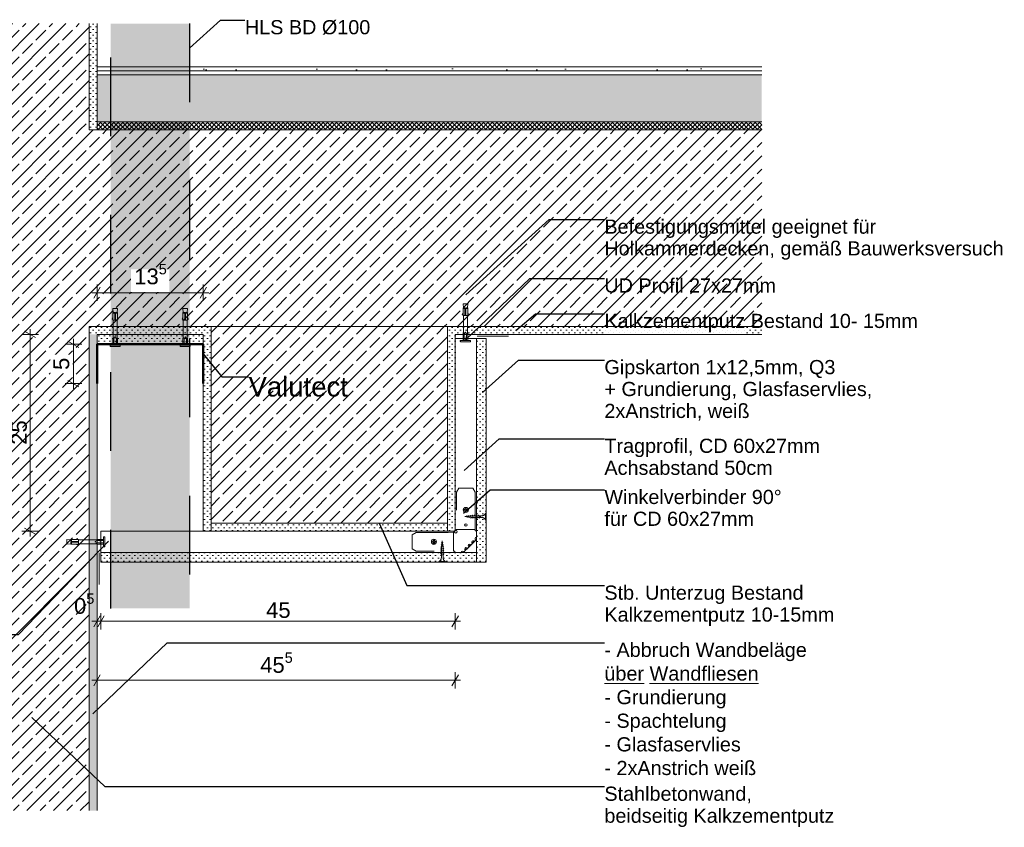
# Model space of a CAD drawing. Header units: metres. Extents: x 2.3 to 6.4, y 5.33 to 6.75.
# Tile 2 of 4: x 2.96 to 4.21, y 5.73 to 6.75. Entities that reach past the tile are written whole.
import ezdxf

# ---------------------------------------------------------------- set-up
doc = ezdxf.new("R2010")
doc.units = ezdxf.units.M
doc.header["$MEASUREMENT"] = 0
for name, pattern in [('Strichpunktlinie', [0.062, 0.04, -0.01, 0.002, -0.01]), ('VERDECKT', [0.005625, 0.00375, -0.001875]), ('Wipeout_Contour', [1, 0, -1])]:
    doc.linetypes.add(name, pattern=pattern)
for name, color, linetype in [('152 - Bemaßung_ Beschriftung.Ausbau', 7, 'Continuous'), ('301 - Elemente.Linie', 7, 'Continuous'), ('603 - Struktur.Bodenplatte_ Decke Roh', 7, 'Continuous'), ('604 - Struktur.Wand Aussen', 7, 'Continuous'), ('605 - Struktur.Wand Innen', 7, 'Continuous'), ('608 - Struktur.Träger', 7, 'Continuous'), ('653 - Abdeckung.TB Verkofferung', 7, 'Continuous'), ('Neubau_650 - Abdeckung.Fußboden Aufbau', 7, 'Continuous'), ('Neubau_653 - Abdeckung.TB Verkofferung', 7, 'Continuous')]:
    doc.layers.add(name, color=color, linetype=linetype)
doc.styles.add('ERSTELLTER_STIL_1', font='txt')
doc.dimstyles.new('ERSTELLTER_STIL__1', dxfattribs={"dimtxt": 0.02, "dimasz": 0.01064, "dimexe": 0.18, "dimexo": 0.0625, "dimgap": 0, "dimtad": 1, "dimtih": 1, "dimtoh": 1, "dimzin": 0, "dimdsep": 46, "dimtxsty": 'ERSTELLTER_STIL_1', "dimblk": 'ARROWHEAD_2', "dimblk1": 'ARROWHEAD_2', "dimblk2": 'ARROWHEAD_2', "dimcen": 0.09, "dimse1": 1, "dimse2": 1, "dimclrd": 7, "dimclre": 7, "dimclrt": 7, "dimazin": 0, "dimtfac": 1, "dimtdec": 4, "dimtmove": 0, "dimatfit": 3, "dimfxl": 1, "dimtolj": 1, "dimtzin": 0, "dimarcsym": 0})
doc.dimstyles.new('ERSTELLTER_STIL__2', dxfattribs={"dimtxt": 0.02, "dimasz": 0.01064, "dimexe": 0.18, "dimexo": 0.0625, "dimgap": 0, "dimtad": 1, "dimzin": 0, "dimdsep": 46, "dimtxsty": 'ERSTELLTER_STIL_1', "dimblk": 'ARROWHEAD_2', "dimblk1": 'ARROWHEAD_2', "dimblk2": 'ARROWHEAD_2', "dimcen": 0.09, "dimse1": 1, "dimse2": 1, "dimclrd": 7, "dimclre": 7, "dimclrt": 7, "dimazin": 0, "dimtfac": 1, "dimtdec": 4, "dimtmove": 0, "dimatfit": 3, "dimfxl": 1, "dimtolj": 1, "dimtzin": 0, "dimarcsym": 0})
doc.dimstyles.new('ERSTELLTER_STIL__4', dxfattribs={"dimtxt": 0.18, "dimasz": 0.001824, "dimexe": 0.18, "dimexo": 0.0625, "dimgap": 0, "dimtad": 0, "dimtih": 1, "dimtoh": 1, "dimdec": 4, "dimzin": 0, "dimdsep": 46, "dimcen": 0.09, "dimadec": 0, "dimazin": 0, "dimtfac": 1, "dimtdec": 4, "dimtmove": 0, "dimatfit": 3, "dimldrblk": 'ARROWHEAD_11', "dimfxl": 1, "dimtolj": 1, "dimtzin": 0, "dimarcsym": 0})
doc.dimstyles.new('ERSTELLTER_STIL__5', dxfattribs={"dimtxt": 0.02, "dimasz": 0.01064, "dimexe": 0.18, "dimexo": 0.0625, "dimgap": 0, "dimtad": 1, "dimzin": 0, "dimdsep": 46, "dimtxsty": 'ERSTELLTER_STIL_1', "dimblk": 'ARROWHEAD_2', "dimblk1": 'ARROWHEAD_2', "dimblk2": 'ARROWHEAD_2', "dimcen": 0.09, "dimse1": 1, "dimse2": 1, "dimclrd": 256, "dimclre": 256, "dimclrt": 256, "dimazin": 0, "dimtfac": 1, "dimtdec": 4, "dimtmove": 2, "dimatfit": 3, "dimfxl": 1, "dimtolj": 1, "dimtzin": 0, "dimarcsym": 0})
doc.dimstyles.new('ERSTELLTER_STIL__6', dxfattribs={"dimtxt": 0.02, "dimasz": 0.01064, "dimexe": 0.18, "dimexo": 0.0625, "dimgap": 0, "dimtad": 1, "dimtih": 1, "dimtoh": 1, "dimzin": 0, "dimdsep": 46, "dimtxsty": 'ERSTELLTER_STIL_1', "dimblk": 'ARROWHEAD_2', "dimblk1": 'ARROWHEAD_2', "dimblk2": 'ARROWHEAD_2', "dimcen": 0.09, "dimse1": 1, "dimse2": 1, "dimclrd": 256, "dimclre": 256, "dimclrt": 256, "dimazin": 0, "dimtfac": 1, "dimtdec": 4, "dimtmove": 2, "dimatfit": 3, "dimfxl": 1, "dimtolj": 1, "dimtzin": 0, "dimarcsym": 0})
pattern_1 = [(45, (0, 0), (-0.01697056, 0.01697056), []), (45, (-0.008485, 0.008485), (-0.01697056, 0.01697056), [0.018, -0.006])]
pattern_2 = [(45, (0, 0), (-0.003535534, 0.003535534), [0, -0.005])]

# ---------------------------------------------------------------- blocks, each defined once
blk = doc.blocks.new('*D24')
at = {"layer": '152 - Bemaßung_ Beschriftung.Ausbau', "color": 7, "linetype": 'Continuous', "lineweight": 5}
for p, q in [((3.06, 5.9975), (3.052, 5.9835)), ((3.056, 5.98), (3.056, 6.001)), ((3.065, 5.9975), (3.057, 5.9835)), ((3.061, 5.98), (3.061, 6.001)), ((3.0492, 5.9905), (3.056, 5.9905)), ((3.056, 5.9905), (3.061, 5.9905))]:
    blk.add_line(p, q, dxfattribs=at)
at = {"layer": '152 - Bemaßung_ Beschriftung.Ausbau', "color": 7, "lineweight": 5, "insert": (3.0268, 5.9942), "char_height": 0.02, "attachment_point": 7, "style": 'ERSTELLTER_STIL_1'}
blk.add_mtext('\\A1;{\\pql;\\fArial|b0|i0|c0|p38;0\\fArial|b0|i0|c0|p38;\\A1{\\H.66x;\\S5^  ;}}', dxfattribs=at)
blk = doc.blocks.new('ARROWHEAD_2')
at = {"color": 0, "linetype": 'Continuous', "lineweight": 0}
for p, q in [((0, 0), (-1, 0)), ((-0.38, -0.66), (0.38, 0.66))]:
    blk.add_line(p, q, dxfattribs=at)
blk = doc.blocks.new('*D25')
at = {"layer": '152 - Bemaßung_ Beschriftung.Ausbau', "color": 7, "linetype": 'Continuous', "lineweight": 5}
for p, q in [((3.065, 5.9975), (3.057, 5.9835)), ((3.061, 5.98), (3.061, 6.001)), ((3.5069, 5.9835), (3.515, 5.9975)), ((3.511, 5.98), (3.511, 6.001)), ((3.061, 5.9905), (3.511, 5.9905)), ((3.511, 5.9905), (3.5178, 5.9905))]:
    blk.add_line(p, q, dxfattribs=at)
at = {"layer": '152 - Bemaßung_ Beschriftung.Ausbau', "color": 7, "lineweight": 5, "insert": (3.2708, 5.9945), "char_height": 0.02, "attachment_point": 7, "style": 'ERSTELLTER_STIL_1'}
blk.add_mtext('\\A1;{\\pql;\\fArial|b0|i0|c0|p38;45}', dxfattribs=at)
blk = doc.blocks.new('*D26')
at = {"layer": '152 - Bemaßung_ Beschriftung.Ausbau', "color": 7, "linetype": 'Continuous', "lineweight": 5}
for p, q in [((3.06, 5.9225), (3.052, 5.9085)), ((3.056, 5.905), (3.056, 5.926)), ((3.5069, 5.9085), (3.515, 5.9225)), ((3.511, 5.905), (3.511, 5.926)), ((3.0492, 5.9155), (3.056, 5.9155)), ((3.056, 5.9155), (3.511, 5.9155)), ((3.511, 5.9155), (3.5178, 5.9155))]:
    blk.add_line(p, q, dxfattribs=at)
at = {"layer": '152 - Bemaßung_ Beschriftung.Ausbau', "color": 7, "lineweight": 5, "insert": (3.2633, 5.9192), "char_height": 0.02, "attachment_point": 7, "style": 'ERSTELLTER_STIL_1'}
blk.add_mtext('\\A1;{\\pql;\\fArial|b0|i0|c0|p38;45\\fArial|b0|i0|c0|p38;\\A1{\\H.66x;\\S5^  ;}}', dxfattribs=at)
blk = doc.blocks.new('*D27')
at = {"layer": '152 - Bemaßung_ Beschriftung.Ausbau', "color": 7, "linetype": 'Continuous', "lineweight": 5}
for p, q in [((2.9815, 6.355), (2.9605, 6.355)), ((2.978, 6.351), (2.964, 6.359)), ((2.971, 6.355), (2.971, 6.3618)), ((2.971, 6.105), (2.971, 6.355)), ((2.9815, 6.105), (2.9605, 6.105)), ((2.964, 6.109), (2.978, 6.101)), ((2.971, 6.0982), (2.971, 6.105))]:
    blk.add_line(p, q, dxfattribs=at)
at = {"layer": '152 - Bemaßung_ Beschriftung.Ausbau', "color": 7, "lineweight": 5, "insert": (2.967, 6.2148), "char_height": 0.02, "attachment_point": 7, "rotation": 90, "style": 'ERSTELLTER_STIL_1'}
blk.add_mtext('\\A1;{\\pql;\\fArial|b0|i0|c0|p38;25}', dxfattribs=at)
blk = doc.blocks.new('*D28')
at = {"layer": '152 - Bemaßung_ Beschriftung.Ausbau', "color": 92, "linetype": 'Continuous', "lineweight": 9, "true_color": 0x00be00}
for p, q in [((3.0365, 6.3425), (3.0155, 6.3425)), ((3.033, 6.3385), (3.019, 6.3465)), ((3.026, 6.3425), (3.026, 6.3493)), ((3.026, 6.2925), (3.026, 6.3425)), ((3.0365, 6.2925), (3.0155, 6.2925)), ((3.019, 6.2965), (3.033, 6.2885)), ((3.026, 6.2857), (3.026, 6.2925))]:
    blk.add_line(p, q, dxfattribs=at)
at = {"color": 254, "linetype": 'Wipeout_Contour', "lineweight": 0, "ltscale": 28.061872}
blk.add_wipeout([(3.0252, 6.3056), (3.0252, 6.3294), (2.9966, 6.3294), (2.9966, 6.3056)], dxfattribs=at).dxf.layer = '152 - Bemaßung_ Beschriftung.Ausbau'
at = {"layer": '152 - Bemaßung_ Beschriftung.Ausbau', "color": 92, "lineweight": 9, "true_color": 0x00be00, "insert": (3.0209, 6.3099), "char_height": 0.02, "attachment_point": 7, "rotation": 90, "style": 'ERSTELLTER_STIL_1'}
blk.add_mtext('\\A1;{\\pql;\\fArial|b0|i0|c0|p38;5}', dxfattribs=at)
blk = doc.blocks.new('*D29')
at = {"layer": '152 - Bemaßung_ Beschriftung.Ausbau', "color": 92, "linetype": 'Continuous', "lineweight": 9, "true_color": 0x00be00}
for p, q in [((3.056, 6.3975), (3.056, 6.4185)), ((3.191, 6.3975), (3.191, 6.4185)), ((3.0492, 6.408), (3.056, 6.408)), ((3.06, 6.415), (3.052, 6.401)), ((3.056, 6.408), (3.191, 6.408)), ((3.1869, 6.401), (3.195, 6.415)), ((3.191, 6.408), (3.1978, 6.408))]:
    blk.add_line(p, q, dxfattribs=at)
at = {"color": 254, "linetype": 'Wipeout_Contour', "lineweight": 0, "ltscale": 28.635699}
blk.add_wipeout([(3.099, 6.409), (3.148, 6.409), (3.148, 6.4376), (3.099, 6.4376)], dxfattribs=at).dxf.layer = '152 - Bemaßung_ Beschriftung.Ausbau'
at = {"layer": '152 - Bemaßung_ Beschriftung.Ausbau', "color": 92, "lineweight": 9, "true_color": 0x00be00, "insert": (3.1033, 6.4129), "char_height": 0.02, "attachment_point": 7, "style": 'ERSTELLTER_STIL_1'}
blk.add_mtext('\\A1;{\\pql;\\fArial|b0|i0|c0|p38;13\\fArial|b0|i0|c0|p38;\\A1{\\H.66x;\\S5^  ;}}', dxfattribs=at)
blk = doc.blocks.new('ARROWHEAD_11')
at = {"color": 0, "linetype": 'Continuous', "lineweight": 0}
blk.add_line((0, 0), (-1, 0), dxfattribs=at)
at = {"color": 0, "linetype": 'Continuous', "lineweight": 0, "const_width": 0.25, "flags": 128}
blk.add_lwpolyline([(-0.125, 0, 1), (0.125, 0, 1)], format="xyb", close=True, dxfattribs=at)

msp = doc.modelspace()

# ---------------------------------------------------------------- hatches: boundary and pattern name
at = {"layer": '603 - Struktur.Bodenplatte_ Decke Roh', "linetype": 'Continuous', "lineweight": 0, "true_color": 0x4f4f7f}
msp.add_hatch(color=167, dxfattribs=at).paths.add_polyline_path([(3.1735, 6.0069), (3.1735, 6.75), (3.0735, 6.75), (3.0735, 6.0069)])
at = {"layer": '603 - Struktur.Bodenplatte_ Decke Roh', "linetype": 'Continuous', "lineweight": 5}
h = msp.add_hatch(dxfattribs=at)
h.set_pattern_fill('Beton__Stahlbeton_0001', style=0, pattern_type=2)
h.set_pattern_definition(pattern_1)
h.paths.add_polyline_path([(2.806, 6.365), (3.046, 6.365), (3.191, 6.365), (3.511, 6.365), (3.9005, 6.365), (3.9005, 6.615), (2.806, 6.615)])
h = msp.add_hatch(dxfattribs=at)
h.set_pattern_fill('Gips_0001', style=0, pattern_type=2)
h.set_pattern_definition(pattern_2)
h.paths.add_polyline_path([(3.046, 6.355), (3.191, 6.355), (3.191, 6.365), (3.046, 6.365)])
h = msp.add_hatch(dxfattribs=at)
h.set_pattern_fill('Gips_0001', style=0, pattern_type=2)
h.set_pattern_definition(pattern_2)
h.paths.add_polyline_path([(3.511, 6.365), (3.511, 6.355), (3.9005, 6.355), (3.9005, 6.365)])
at = {"layer": '604 - Struktur.Wand Aussen', "linetype": 'Continuous', "lineweight": 5}
h = msp.add_hatch(dxfattribs=at)
h.set_pattern_fill('Beton__Stahlbeton_0001', style=0, pattern_type=2)
h.set_pattern_definition(pattern_1)
h.paths.add_polyline_path([(2.806, 6.615), (3.046, 6.615), (3.046, 6.75), (2.806, 6.75)])
h = msp.add_hatch(dxfattribs=at)
h.set_pattern_fill('Gips_0001', style=0, pattern_type=2)
h.set_pattern_definition(pattern_2)
h.paths.add_polyline_path([(3.046, 6.615), (3.056, 6.615), (3.056, 6.75), (3.046, 6.75)])
at = {"layer": '605 - Struktur.Wand Innen', "linetype": 'Continuous', "lineweight": 5}
h = msp.add_hatch(dxfattribs=at)
h.set_pattern_fill('Beton__Stahlbeton_0001', style=0, pattern_type=2)
h.set_pattern_definition(pattern_1)
h.paths.add_polyline_path([(3.046, 6.355), (3.046, 6.365), (2.806, 6.365), (2.806, 5.75), (3.046, 5.75)])
h = msp.add_hatch(dxfattribs=at)
h.set_pattern_fill('Gips_0001', style=0, pattern_type=2)
h.set_pattern_definition(pattern_2)
h.paths.add_polyline_path([(3.056, 6.355), (3.046, 6.355), (3.046, 5.75), (3.056, 5.75)])
at = {"layer": '608 - Struktur.Träger', "linetype": 'Continuous', "lineweight": 5}
h = msp.add_hatch(dxfattribs=at)
h.set_pattern_fill('Gips_0001', style=0, pattern_type=2)
h.set_pattern_definition(pattern_2)
h.paths.add_polyline_path([(3.191, 6.365), (3.191, 6.105), (3.201, 6.105), (3.201, 6.115), (3.201, 6.365)])
h = msp.add_hatch(dxfattribs=at)
h.set_pattern_fill('Beton__Stahlbeton_0001', style=0, pattern_type=2)
h.set_pattern_definition(pattern_1)
h.paths.add_polyline_path([(3.201, 6.115), (3.501, 6.115), (3.501, 6.365), (3.201, 6.365)])
h = msp.add_hatch(dxfattribs=at)
h.set_pattern_fill('Gips_0001', style=0, pattern_type=2)
h.set_pattern_definition(pattern_2)
h.paths.add_polyline_path([(3.501, 6.105), (3.511, 6.105), (3.511, 6.365), (3.501, 6.365), (3.501, 6.115)])
h = msp.add_hatch(dxfattribs=at)
h.set_pattern_fill('Gips_0001', style=0, pattern_type=2)
h.set_pattern_definition(pattern_2)
h.paths.add_polyline_path([(3.501, 6.115), (3.201, 6.115), (3.201, 6.105), (3.501, 6.105)])
at = {"layer": 'Neubau_650 - Abdeckung.Fußboden Aufbau', "linetype": 'Continuous', "lineweight": 5}
h = msp.add_hatch(dxfattribs=at)
h.set_pattern_fill('Teppich_0001', style=0, pattern_type=2)
h.set_pattern_definition([(45, (0, 0.06), (-0.01909188, 0.01909188), [0, -0.018, 0, -0.027]), (110, (0.06, 0.06), (0.0253717, 0.00923454), [0, -0.0132, 0, -0.0228])])
h.paths.add_polyline_path([(3.9005, 6.695), (3.056, 6.695), (3.056, 6.69), (3.9005, 6.69)])
h = msp.add_hatch(dxfattribs=at)
h.set_pattern_fill('Zementgebunden_0001', style=0, pattern_type=2)
h.set_pattern_definition([(45, (0, 0), (-0.010606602, 0.010606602), [0, -0.015])])
h.paths.add_polyline_path([(3.056, 6.69), (3.056, 6.685), (3.9005, 6.685), (3.9005, 6.69)])
h = msp.add_hatch(dxfattribs=at)
h.set_pattern_fill('Beton__unbewehrt_0001', style=0, pattern_type=2)
h.set_pattern_definition([(45, (0, 0), (-0.007071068, 0.007071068), [0.0075, -0.0025]), (45, (3e-18, 0.007071), (-0.007071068, 0.007071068), [0.0075, -0.0025])])
h.paths.add_polyline_path([(3.056, 6.685), (3.056, 6.625), (3.9005, 6.625), (3.9005, 6.685)])
h = msp.add_hatch(dxfattribs=at)
h.set_pattern_fill('Dämmung__hart_2_0001', style=0, pattern_type=2)
h.set_pattern_definition([(45, (0, 0), (-0.0028284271, 0.0028284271), []), (135, (0, 0), (0.0028284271, 0.0028284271), [])])
h.paths.add_polyline_path([(3.056, 6.625), (3.056, 6.615), (3.9005, 6.615), (3.9005, 6.625)])
at = {"layer": 'Neubau_653 - Abdeckung.TB Verkofferung', "linetype": 'Continuous', "lineweight": 5}
h = msp.add_hatch(dxfattribs=at)
h.set_pattern_fill('Gips_0001', style=0, pattern_type=2)
h.set_pattern_definition(pattern_2)
h.paths.add_polyline_path([(3.056, 6.3425), (3.191, 6.3425), (3.191, 6.355), (3.056, 6.355)])
h = msp.add_hatch(dxfattribs=at)
h.set_pattern_fill('Gips_0001', style=0, pattern_type=2)
h.set_pattern_definition(pattern_2)
h.paths.add_polyline_path([(3.5505, 6.35), (3.538, 6.35), (3.538, 6.078), (3.538, 6.0655), (3.5505, 6.0655)])
h = msp.add_hatch(dxfattribs=at)
h.set_pattern_fill('Gips_0001', style=0, pattern_type=2)
h.set_pattern_definition(pattern_2)
h.paths.add_polyline_path([(3.061, 6.078), (3.061, 6.0655), (3.538, 6.0655), (3.538, 6.078), (3.511, 6.078)])

# ---------------------------------------------------------------- linework, layer by layer
at = {"layer": '301 - Elemente.Linie', "color": 1, "linetype": 'Continuous', "lineweight": 5}
for p, q in [((3.5209, 6.3879), (3.5234, 6.3879)), ((3.5244, 6.3879), (3.5269, 6.3879)), ((3.5234, 6.3789), (3.5244, 6.3789)), ((3.5224, 6.3474), (3.5224, 6.3549)), ((3.5254, 6.3549), (3.5254, 6.3474)), ((3.0767, 6.3461), (3.0767, 6.3451)), ((3.0797, 6.3461), (3.0797, 6.3451)), ((3.1657, 6.3461), (3.1657, 6.3451)), ((3.1687, 6.3461), (3.1687, 6.3451)), ((3.5216, 6.3521), (3.5216, 6.3511)), ((3.5246, 6.3521), (3.5246, 6.3511)), ((3.5365, 6.107), (3.5123, 6.107)), ((3.0235, 6.092), (3.0235, 6.0945)), ((3.0325, 6.091), (3.0325, 6.092)), ((3.0565, 6.093), (3.064, 6.093)), ((3.0594, 6.0922), (3.0604, 6.0922)), ((3.509, 6.1037), (3.509, 6.0795)), ((3.5324, 6.09), (3.5349, 6.0924)), ((3.5353, 6.0918), (3.533, 6.0895)), ((3.0235, 6.0885), (3.0235, 6.091)), ((3.064, 6.09), (3.0565, 6.09)), ((3.0594, 6.0892), (3.0604, 6.0892)), ((3.5236, 6.0811), (3.526, 6.0836)), ((3.5265, 6.083), (3.5242, 6.0807)), ((3.528, 6.0855), (3.5304, 6.088)), ((3.5309, 6.0874), (3.5286, 6.0851))]:
    msp.add_line(p, q, dxfattribs=at)
at = {"layer": '301 - Elemente.Linie', "color": 1, "linetype": 'VERDECKT', "lineweight": 5}
for p, q in [((3.5256, 6.1238), (3.5233, 6.1235)), ((3.5258, 6.1232), (3.5233, 6.1235)), ((3.5258, 6.1244), (3.5255, 6.1241)), ((3.5258, 6.1244), (3.526, 6.1241)), ((3.5261, 6.1226), (3.5259, 6.123)), ((3.5264, 6.123), (3.526, 6.1241)), ((3.5279, 6.1241), (3.5261, 6.1238)), ((3.5261, 6.1226), (3.5264, 6.123)), ((3.5283, 6.1229), (3.5264, 6.1231)), ((3.5281, 6.1248), (3.5278, 6.1245)), ((3.5281, 6.1248), (3.5283, 6.1245)), ((3.5289, 6.1225), (3.5283, 6.1245)), ((3.5302, 6.1243), (3.5284, 6.1241)), ((3.5286, 6.1222), (3.5284, 6.1225)), ((3.5286, 6.1222), (3.5289, 6.1225)), ((3.5308, 6.1226), (3.5288, 6.1228)), ((3.5303, 6.1251), (3.53, 6.1248)), ((3.5303, 6.1251), (3.5305, 6.1248)), ((3.5314, 6.122), (3.5305, 6.1248)), ((3.5323, 6.1246), (3.5306, 6.1244)), ((3.5311, 6.1217), (3.5309, 6.122)), ((3.5311, 6.1217), (3.5314, 6.122)), ((3.5323, 6.1224), (3.5313, 6.1225)), ((3.5323, 6.1246), (3.5326, 6.1246)), ((3.5333, 6.1224), (3.5323, 6.1224)), ((3.5327, 6.1255), (3.5324, 6.1252)), ((3.5327, 6.1255), (3.5329, 6.1252)), ((3.534, 6.1218), (3.5329, 6.1252)), ((3.5331, 6.1246), (3.5352, 6.1246)), ((3.5337, 6.1215), (3.5335, 6.1218)), ((3.5337, 6.1215), (3.534, 6.1218)), ((3.5359, 6.1224), (3.5338, 6.1224)), ((3.5353, 6.1255), (3.535, 6.1252)), ((3.5353, 6.1255), (3.5355, 6.1252)), ((3.5366, 6.1218), (3.5355, 6.1252)), ((3.5357, 6.1246), (3.5378, 6.1246)), ((3.5363, 6.1215), (3.5361, 6.1218)), ((3.5363, 6.1215), (3.5366, 6.1218)), ((3.5385, 6.1224), (3.5364, 6.1224)), ((3.5379, 6.1255), (3.5376, 6.1252)), ((3.5379, 6.1255), (3.5381, 6.1252)), ((3.5392, 6.1218), (3.5381, 6.1252)), ((3.5383, 6.1246), (3.5404, 6.1246)), ((3.5389, 6.1215), (3.5387, 6.1218)), ((3.5389, 6.1215), (3.5392, 6.1218)), ((3.5411, 6.1224), (3.539, 6.1224)), ((3.5405, 6.1255), (3.5402, 6.1252)), ((3.5405, 6.1255), (3.5407, 6.1252)), ((3.5418, 6.1218), (3.5407, 6.1252)), ((3.5409, 6.1246), (3.545, 6.1246)), ((3.5415, 6.1215), (3.5413, 6.1218)), ((3.5415, 6.1215), (3.5418, 6.1218)), ((3.545, 6.1224), (3.5416, 6.1224)), ((3.5505, 6.1277), (3.5495, 6.1277)), ((3.5495, 6.1277), (3.5495, 6.1192)), ((3.5505, 6.1192), (3.5495, 6.1192)), ((3.5505, 6.1277), (3.5505, 6.1192)), ((3.4942, 6.0901), (3.4945, 6.0927)), ((3.4948, 6.0903), (3.4945, 6.0927)), ((3.4925, 6.0823), (3.4928, 6.0825)), ((3.4925, 6.0823), (3.4928, 6.082)), ((3.4925, 6.0797), (3.4928, 6.0799)), ((3.4925, 6.0797), (3.4928, 6.0794)), ((3.4927, 6.0849), (3.493, 6.085)), ((3.4927, 6.0849), (3.493, 6.0845)), ((3.4928, 6.082), (3.4962, 6.0831)), ((3.4928, 6.0794), (3.4962, 6.0805)), ((3.493, 6.0845), (3.4958, 6.0855)), ((3.4932, 6.0874), (3.4935, 6.0876)), ((3.4932, 6.0874), (3.4935, 6.0871)), ((3.4934, 6.0837), (3.4935, 6.0847)), ((3.4934, 6.0827), (3.4934, 6.0837)), ((3.4934, 6.0801), (3.4934, 6.0822)), ((3.4934, 6.0775), (3.4934, 6.0796)), ((3.4935, 6.0871), (3.4954, 6.0877)), ((3.4935, 6.0852), (3.4938, 6.0872)), ((3.4936, 6.0899), (3.4939, 6.0901)), ((3.4936, 6.0899), (3.4939, 6.0896)), ((3.4939, 6.0896), (3.4951, 6.09)), ((3.4939, 6.0877), (3.4941, 6.0896)), ((3.4951, 6.0881), (3.4948, 6.0899)), ((3.4954, 6.0901), (3.4951, 6.0905)), ((3.4954, 6.0901), (3.4951, 6.09)), ((3.4953, 6.0858), (3.4951, 6.0876)), ((3.4958, 6.0879), (3.4954, 6.0882)), ((3.4958, 6.0879), (3.4954, 6.0877)), ((3.4956, 6.0837), (3.4954, 6.0854)), ((3.4956, 6.0837), (3.4956, 6.0834)), ((3.4956, 6.0829), (3.4956, 6.0808)), ((3.4956, 6.0803), (3.4956, 6.0782)), ((3.4961, 6.0857), (3.4958, 6.086)), ((3.4961, 6.0857), (3.4958, 6.0855)), ((3.4965, 6.0833), (3.4962, 6.0836)), ((3.4965, 6.0833), (3.4962, 6.0831)), ((3.4965, 6.0807), (3.4962, 6.081)), ((3.4965, 6.0807), (3.4962, 6.0805)), ((3.4902, 6.0655), (3.4902, 6.0665)), ((3.4987, 6.0665), (3.4902, 6.0665)), ((3.4925, 6.0771), (3.4928, 6.0773)), ((3.4925, 6.0771), (3.4928, 6.0768)), ((3.4925, 6.0745), (3.4928, 6.0747)), ((3.4925, 6.0745), (3.4928, 6.0742)), ((3.4928, 6.0768), (3.4962, 6.0779)), ((3.4928, 6.0742), (3.4962, 6.0753)), ((3.4934, 6.0749), (3.4934, 6.077)), ((3.4934, 6.071), (3.4934, 6.0744)), ((3.4956, 6.0777), (3.4956, 6.0756)), ((3.4956, 6.0751), (3.4956, 6.071)), ((3.4965, 6.0781), (3.4962, 6.0784)), ((3.4965, 6.0781), (3.4962, 6.0779)), ((3.4965, 6.0755), (3.4962, 6.0758)), ((3.4965, 6.0755), (3.4962, 6.0753)), ((3.4987, 6.0655), (3.4987, 6.0665)), ((3.4987, 6.0655), (3.4902, 6.0655))]:
    msp.add_line(p, q, dxfattribs=at)
at = {"layer": '301 - Elemente.Linie', "color": 160, "linetype": 'Strichpunktlinie', "lineweight": 25, "true_color": 0x3232ff, "flags": 128}
for points in [[(3.0735, 6.0069), (3.0735, 6.75)], [(3.1735, 6.75), (3.1735, 6.0069)]]:
    msp.add_lwpolyline(points, dxfattribs=at)
at = {"layer": '301 - Elemente.Linie', "color": 1, "linetype": 'Continuous', "lineweight": 5}
for points in [[(3.5214, 6.3889), (3.5209, 6.3939), (3.5269, 6.3939), (3.5264, 6.3889)], [(3.5209, 6.3799), (3.5199, 6.3801), (3.5209, 6.3829)], [(3.5269, 6.3799), (3.5279, 6.3801), (3.5269, 6.3829)], [(3.0225, 6.089), (3.0175, 6.0885), (3.0175, 6.0945), (3.0225, 6.094)], [(3.0315, 6.0945), (3.0313, 6.0955), (3.0285, 6.0945)], [(3.0315, 6.0885), (3.0313, 6.0875), (3.0285, 6.0885)]]:
    msp.add_lwpolyline(points, dxfattribs=at)
for points in [[(3.5209, 6.3889), (3.5234, 6.3889), (3.5234, 6.3789), (3.5209, 6.3789)], [(3.5244, 6.3789), (3.5269, 6.3789), (3.5269, 6.3889), (3.5244, 6.3889)], [(3.0325, 6.092), (3.0325, 6.0945), (3.0225, 6.0945), (3.0225, 6.092)], [(3.0225, 6.0885), (3.0225, 6.091), (3.0325, 6.091), (3.0325, 6.0885)]]:
    msp.add_lwpolyline(points, close=True, dxfattribs=at)
at = {"layer": '301 - Elemente.Linie', "color": 1, "linetype": 'Continuous', "lineweight": 5, "flags": 128}
for points in [[(3.5209, 6.3474), (3.5209, 6.3549), (3.5214, 6.3581), (3.5214, 6.3789)], [(3.5269, 6.3474), (3.5269, 6.3549), (3.5264, 6.3581), (3.5264, 6.3789)], [(3.064, 6.0945), (3.0565, 6.0945), (3.0534, 6.094), (3.0325, 6.094)], [(3.064, 6.0885), (3.0565, 6.0885), (3.0534, 6.089), (3.0325, 6.089)]]:
    msp.add_lwpolyline(points, dxfattribs=at)
for points in [[(3.5214, 6.3581), (3.5224, 6.3549), (3.5237, 6.3579, -0.659396), (3.5241, 6.3579), (3.5254, 6.3549), (3.5264, 6.3581)], [(3.5123, 6.107), (3.5122, 6.106, -1.567267), (3.51, 6.1037), (3.509, 6.1037)], [(3.509, 6.0795), (3.5105, 6.0795), (3.5105, 6.078), (3.5187, 6.078, -0.789211), (3.522, 6.0785), (3.5242, 6.0807, -1.490116), (3.5265, 6.083), (3.5286, 6.0851, -1.490116), (3.5309, 6.0874), (3.533, 6.0895, -1.490116), (3.5353, 6.0918), (3.5374, 6.0939, -0.789144), (3.538, 6.0973), (3.538, 6.1055), (3.5365, 6.1055), (3.5365, 6.107)], [(3.0534, 6.089), (3.0565, 6.09), (3.0535, 6.0913, -0.659396), (3.0535, 6.0917), (3.0565, 6.093), (3.0534, 6.094)]]:
    msp.add_lwpolyline(points, format="xyb", dxfattribs=at)
at = {"layer": '301 - Elemente.Linie', "color": 92, "linetype": 'Continuous', "lineweight": 50, "true_color": 0x00be00, "flags": 128}
msp.add_lwpolyline([(3.056, 6.2925), (3.056, 6.3425), (3.191, 6.3425), (3.191, 6.2925)], dxfattribs=at)
at = {"layer": '301 - Elemente.Linie', "color": 1, "linetype": 'Continuous', "lineweight": 5}
for points in [[(3.5179, 6.3458), (3.5209, 6.3456, 0.038322), (3.527, 6.3456), (3.53, 6.3458, 0.39195), (3.5304, 6.3463), (3.5304, 6.3469, 0.414214), (3.5299, 6.3474), (3.5179, 6.3474, 0.414214), (3.5174, 6.3469), (3.5174, 6.3463, 0.39195)], [(3.073, 6.3398), (3.0759, 6.3396, 0.038322), (3.0821, 6.3396), (3.085, 6.3398, 0.39195), (3.0855, 6.3403), (3.0855, 6.341, 0.414214), (3.085, 6.3415), (3.073, 6.3415, 0.414214), (3.0725, 6.341), (3.0725, 6.3403, 0.39195)], [(3.162, 6.3398), (3.1649, 6.3396, 0.038322), (3.1711, 6.3396), (3.174, 6.3398, 0.39195), (3.1745, 6.3403), (3.1745, 6.341, 0.414214), (3.174, 6.3415), (3.162, 6.3415, 0.414214), (3.1615, 6.341), (3.1615, 6.3403, 0.39195)], [(3.0657, 6.0855), (3.0659, 6.0884, 0.038322), (3.0659, 6.0946), (3.0657, 6.0975, 0.39195), (3.0652, 6.098), (3.0645, 6.098, 0.414214), (3.064, 6.0975), (3.064, 6.0855, 0.414214), (3.0645, 6.085), (3.0652, 6.085, 0.39195)]]:
    msp.add_lwpolyline(points, format="xyb", close=True, dxfattribs=at)
at = {"layer": '301 - Elemente.Linie', "color": 1, "linetype": 'VERDECKT', "lineweight": 5, "flags": 128}
for points in [[(3.5365, 6.107), (3.5365, 6.1545), (3.5335, 6.1595), (3.5155, 6.1595), (3.5125, 6.1545), (3.5125, 6.114), (3.5123, 6.107)], [(3.509, 6.1037), (3.5019, 6.1035), (3.4614, 6.1035), (3.4564, 6.1005), (3.4564, 6.0825), (3.4614, 6.0795), (3.509, 6.0795)]]:
    msp.add_lwpolyline(points, dxfattribs=at)
at = {"layer": '301 - Elemente.Linie', "color": 1, "linetype": 'Continuous', "lineweight": 5, "flags": 128}
for points in [[(3.525, 6.134), (3.525, 6.133, 0.414214), (3.5255, 6.1325), (3.5265, 6.1325), (3.5265, 6.1315), (3.5255, 6.1315, 0.414214), (3.525, 6.131), (3.525, 6.13), (3.524, 6.13), (3.524, 6.131, 0.414214), (3.5235, 6.1315), (3.5225, 6.1315), (3.5225, 6.1325), (3.5235, 6.1325, 0.414214), (3.524, 6.133), (3.524, 6.134)], [(3.526, 6.113, -1), (3.523, 6.113, -1)], [(3.4845, 6.0935), (3.4845, 6.0925, 0.414214), (3.485, 6.092), (3.486, 6.092), (3.486, 6.091), (3.485, 6.091, 0.414214), (3.4845, 6.0905), (3.4845, 6.0895), (3.4835, 6.0895), (3.4835, 6.0905, 0.414214), (3.483, 6.091), (3.482, 6.091), (3.482, 6.092), (3.483, 6.092, 0.414214), (3.4835, 6.0925), (3.4835, 6.0935)]]:
    msp.add_lwpolyline(points, format="xyb", close=True, dxfattribs=at)
at = {"layer": '301 - Elemente.Linie', "color": 1, "linetype": 'Continuous', "lineweight": 5}
for centre in [(3.5245, 6.132), (3.484, 6.0915)]:
    msp.add_circle(centre, 0.00325, dxfattribs=at)
at = {"layer": '301 - Elemente.Linie', "color": 1, "linetype": 'VERDECKT', "lineweight": 5}
for centre, start, end in [((3.5449, 6.1295), 270.9392, 338.6164), ((3.5449, 6.1174), 21.3837, 89.0609), ((3.4884, 6.0711), 291.3837, 359.0609), ((3.5005, 6.0711), 180.9392, 248.6164)]:
    msp.add_arc(centre, 0.00492, start, end, dxfattribs=at)
at = {"layer": '603 - Struktur.Bodenplatte_ Decke Roh', "color": 7, "linetype": 'Continuous', "lineweight": 5}
for p, q in [((3.191, 6.355), (3.056, 6.355)), ((3.9005, 6.355), (3.5505, 6.355))]:
    msp.add_line(p, q, dxfattribs=at)
at = {"layer": '603 - Struktur.Bodenplatte_ Decke Roh', "color": 7, "linetype": 'Continuous', "lineweight": 13, "flags": 128}
for points in [[(3.9005, 6.615), (3.056, 6.615), (3.046, 6.615)], [(3.9005, 6.365), (3.511, 6.365), (3.501, 6.365), (3.201, 6.365), (3.191, 6.365), (3.046, 6.365)]]:
    msp.add_lwpolyline(points, dxfattribs=at)
at = {"layer": '603 - Struktur.Bodenplatte_ Decke Roh', "color": 7, "linetype": 'Continuous', "lineweight": 5, "flags": 128}
msp.add_lwpolyline([(3.5505, 6.355), (3.538, 6.355), (3.511, 6.355)], dxfattribs=at)
at = {"layer": '604 - Struktur.Wand Aussen', "color": 7, "linetype": 'Continuous', "lineweight": 13}
msp.add_line((3.046, 6.75), (3.046, 6.615), dxfattribs=at)
at = {"layer": '604 - Struktur.Wand Aussen', "color": 7, "linetype": 'Continuous', "lineweight": 5}
msp.add_line((3.056, 6.75), (3.056, 6.695), dxfattribs=at)
at = {"layer": '604 - Struktur.Wand Aussen', "color": 7, "linetype": 'Continuous', "lineweight": 5, "flags": 128}
msp.add_lwpolyline([(3.056, 6.695), (3.056, 6.69), (3.056, 6.685), (3.056, 6.625), (3.056, 6.615)], dxfattribs=at)
at = {"layer": '605 - Struktur.Wand Innen', "color": 7, "linetype": 'Continuous', "lineweight": 13}
for p, q in [((3.056, 6.355), (3.056, 6.105)), ((3.056, 6.0655), (3.056, 5.75))]:
    msp.add_line(p, q, dxfattribs=at)
at = {"layer": '605 - Struktur.Wand Innen', "color": 7, "linetype": 'Continuous', "lineweight": 18, "flags": 128}
msp.add_lwpolyline([(3.046, 6.365), (3.046, 6.355), (3.046, 5.75)], dxfattribs=at)
at = {"layer": '605 - Struktur.Wand Innen', "color": 7, "linetype": 'Continuous', "lineweight": 13, "flags": 128}
msp.add_lwpolyline([(3.056, 6.105), (3.056, 6.078), (3.056, 6.0655)], dxfattribs=at)
at = {"layer": '608 - Struktur.Träger', "color": 7, "linetype": 'Continuous', "lineweight": 5}
for p, q in [((3.191, 6.355), (3.191, 6.105)), ((3.511, 6.35), (3.511, 6.355)), ((3.201, 6.115), (3.201, 6.105)), ((3.501, 6.115), (3.501, 6.105))]:
    msp.add_line(p, q, dxfattribs=at)
at = {"layer": '608 - Struktur.Träger', "color": 7, "linetype": 'Continuous', "lineweight": 13}
for p, q in [((3.201, 6.365), (3.201, 6.115)), ((3.501, 6.365), (3.501, 6.115)), ((3.501, 6.115), (3.201, 6.115))]:
    msp.add_line(p, q, dxfattribs=at)
at = {"layer": '653 - Abdeckung.TB Verkofferung', "color": 1, "linetype": 'Continuous', "lineweight": 13}
for p, q in [((3.5388, 6.3526), (3.5788, 6.3526)), ((3.0586, 6.0374), (3.0586, 6.0774))]:
    msp.add_line(p, q, dxfattribs=at)
at = {"layer": 'Neubau_650 - Abdeckung.Fußboden Aufbau', "color": 1, "linetype": 'Continuous', "lineweight": 5}
for p, q in [((3.9005, 6.695), (3.056, 6.695)), ((3.9005, 6.69), (3.056, 6.69)), ((3.9005, 6.685), (3.056, 6.685)), ((3.9005, 6.625), (3.056, 6.625))]:
    msp.add_line(p, q, dxfattribs=at)
at = {"layer": 'Neubau_653 - Abdeckung.TB Verkofferung', "color": 1, "linetype": 'Continuous', "lineweight": 5}
for p, q in [((3.511, 6.35), (3.5505, 6.35)), ((3.5505, 6.35), (3.5505, 6.1075))]:
    msp.add_line(p, q, dxfattribs=at)
at = {"layer": 'Neubau_653 - Abdeckung.TB Verkofferung', "color": 1, "linetype": 'Continuous', "lineweight": 13, "flags": 128}
msp.add_lwpolyline([(3.056, 6.3425), (3.191, 6.3425), (3.191, 6.355), (3.056, 6.355)], close=True, dxfattribs=at)
at = {"layer": 'Neubau_653 - Abdeckung.TB Verkofferung', "color": 1, "linetype": 'Continuous', "lineweight": 5, "flags": 128}
for points in [[(3.511, 6.35), (3.511, 6.105)], [(3.538, 6.35), (3.538, 6.078), (3.538, 6.0655)], [(3.511, 6.105), (3.501, 6.105), (3.201, 6.105), (3.061, 6.105)], [(3.5505, 6.0655), (3.538, 6.0655), (3.061, 6.0655), (3.061, 6.105)], [(3.5505, 6.1075), (3.5505, 6.0805), (3.5505, 6.0655)], [(3.538, 6.078), (3.511, 6.078), (3.061, 6.078)]]:
    msp.add_lwpolyline(points, dxfattribs=at)

# ---------------------------------------------------------------- texts
at = {"layer": '152 - Bemaßung_ Beschriftung.Ausbau', "color": 160, "linetype": 'Continuous', "lineweight": 9, "true_color": 0x3232ff, "insert": (3.2438, 6.7544), "char_height": 0.018, "attachment_point": 1, "style": 'ERSTELLTER_STIL_1'}
msp.add_mtext('\\A1;{\\pql;\\fArial|b0|i0|c0|p38;HLS BD Ø100}', dxfattribs=at)
at = {"layer": '152 - Bemaßung_ Beschriftung.Ausbau', "color": 7, "linetype": 'Continuous', "lineweight": 9, "char_height": 0.018, "attachment_point": 1, "style": 'ERSTELLTER_STIL_1'}
for s, insert, line_spacing_factor in [('\\A1;{\\pql;\\fArial|b0|i0|c0|p38;Befestigungsmittel geeignet für\\P\\pql;\\fArial|b0|i0|c0|p38;Holkammerdecken, gemäß Bauwerksversuch}', (3.7005, 6.501), 0.921299), ('\\A1;{\\pql;\\fArial|b0|i0|c0|p38;Gipskarton 1x12,5mm, Q3\\P\\pql;\\fArial|b0|i0|c0|p38;+ Grundierung, \\fArial|b0|i0|c0|p38;Glasfaservlies\\fArial|b0|i0|c0|p38;, \\P\\pql;\\fArial|b0|i0|c0|p38;2xAnstrich, weiß}', (3.7005, 6.3225), 0.927842), ('\\A1;{\\pql;\\fArial|b0|i0|c0|p38;Tragprofil, CD 60x27mm\\P\\pql;\\fArial|b0|i0|c0|p38;Achsabstand 50cm}', (3.7005, 6.2225), 0.930826), ('\\A1;{\\pql;\\fArial|b0|i0|c0|p38;Winkelverbinder 90°\\P\\pql;\\fArial|b0|i0|c0|p38;für CD 60x27mm}', (3.7005, 6.1575), 0.923713), ('\\A1;{\\pql;\\fArial|b0|i0|c0|p38;Stb. Unterzug Bestand\\P\\pql;\\fArial|b0|i0|c0|p38;Kalkzementputz 10-15mm}', (3.7005, 6.0359), 0.9285), ('\\A1;{\\pql;\\fArial|b0|i0|c0|p38;Stahlbetonwand,\\P\\pql;\\fArial|b0|i0|c0|p38;beidseitig\\fArial|b0|i0|c0|p38; Kalkzementputz}', (3.7005, 5.7804), 0.930574)]:
    msp.add_mtext(s, dxfattribs=dict(at, insert=insert, line_spacing_factor=line_spacing_factor))
for s, insert in [('\\A1;{\\pql;\\fArial|b0|i0|c0|p38;UD Profil\\fArial|b0|i0|c0|p38; 27x27mm}', (3.7005, 6.4262)), ('\\A1;{\\pql;\\fArial|b0|i0|c0|p38;Kalkzementputz Bestand\\fArial|b0|i0|c0|p38; 10- 15mm}', (3.7005, 6.3812)), ('\\A1;{\\pql;\\fArial|b0|i0|c0|p38;- Abbruch Wandbeläge\\P\\pql;\\fArial|b0|i0|c0|p38;\\L\\H1.001315x;\\Lü\\fArial|b0|i0|c0|p38;ber\\fArial|b0|i0|c0|p38; \\fArial|b0|i0|c0|p38;Wandfliesen\\P\\pql;\\fArial|b0|i0|c0|p38;\\l\\H0.998687x;\\l- Grundierung\\P\\pql;\\fArial|b0|i0|c0|p38;- Spachtelung\\P\\pql;\\fArial|b0|i0|c0|p38;- Glasfaservlies\\P\\pql;\\fArial|b0|i0|c0|p38;- 2xAnstrich weiß\\fArial|b0|i0|c0|p38; \\P\\pql;\\fArial|b0|i0|c0|p38;}', (3.7005, 5.9632))]:
    msp.add_mtext(s, dxfattribs=dict(at, insert=insert))
at = {"layer": '152 - Bemaßung_ Beschriftung.Ausbau', "color": 92, "linetype": 'Continuous', "lineweight": 18, "true_color": 0x00be00, "insert": (3.2485, 6.3011), "char_height": 0.025, "attachment_point": 1, "style": 'ERSTELLTER_STIL_1'}
msp.add_mtext('\\A1;{\\pql;\\fArial|b0|i0|c0|p38;Valutect }', dxfattribs=at)

# ---------------------------------------------------------------- dimensions: what is measured, and where the dimension line sits
at = {"layer": '152 - Bemaßung_ Beschriftung.Ausbau', "color": 7, "linetype": 'Continuous', "lineweight": 5}
dim = msp.add_linear_dim(base=(2.971, 6.355), p1=(3.511, 6.105), p2=(3.511, 6.355), angle=90, dimstyle='ERSTELLTER_STIL__2', dxfattribs=at)
dim.commit()
dim.dimension.update_dxf_attribs({"geometry": '*D27', "text_midpoint": (2.957, 6.2301), "dimtype": 160, "text_rotation": 90})
for base, p1, p2, picture, middle in [((3.0610000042, 5.9905000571), (3.0560000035, 6.355), (3.0610000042, 6.105), '*D24', (3.0613952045, 6.004500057)), ((3.51098, 5.9155), (3.056, 6.355), (3.51098, 6.105), '*D26', (3.30556, 5.9295)), ((3.511, 5.9905), (3.061, 6.105), (3.511, 6.105), '*D25', (3.2861, 6.0045))]:
    dim = msp.add_linear_dim(base=base, p1=p1, p2=p2, dimstyle='ERSTELLTER_STIL__1', dxfattribs=at)
    dim.commit()
    dim.dimension.update_dxf_attribs({"geometry": picture, "text_midpoint": middle, "dimtype": 160})

# ---------------------------------------------------------------- leaders
at = {"layer": '152 - Bemaßung_ Beschriftung.Ausbau', "color": 160, "linetype": 'Continuous', "lineweight": 9, "true_color": 0x3232ff, "annotation_type": 0, "has_hookline": 1, "hookline_direction": 0, "text_width": 0.156}
msp.add_leader([(3.1735, 6.7189), (3.2128, 6.7544), (3.2438, 6.7544)], dimstyle='ERSTELLTER_STIL__4', dxfattribs=at)
at = {"layer": '152 - Bemaßung_ Beschriftung.Ausbau', "color": 7, "linetype": 'Continuous', "lineweight": 9, "annotation_type": 0, "has_hookline": 1}
for points, hookline_direction, text_width in [([(3.5245, 6.4055), (3.6305, 6.501), (3.7005, 6.501)], 0, 0.5031), ([(3.524, 6.3483), (3.6059, 6.4262), (3.7005, 6.4262)], 0, 0.2142), ([(3.588, 6.3601), (3.6131, 6.3812), (3.7005, 6.3812)], 0, 0.3945), ([(3.5458, 6.2812), (3.5912, 6.3225), (3.7005, 6.3225)], 0, 0.3364), ([(3.5224, 6.1822), (3.5668, 6.2225), (3.7005, 6.2225)], 0, 0.2715), ([(3.5217, 6.128), (3.5552, 6.1575), (3.7005, 6.1575)], 0, 0.2231), ([(3.4145, 6.115), (3.4495, 6.0359), (3.7005, 6.0359)], 0, 0.2884), ([(3.0705, 6.0921), (2.9558, 5.9733), (2.943, 5.9733)], 1, 0.2276), ([(3.0508, 5.873), (3.1452, 5.9632), (3.7005, 5.9632)], 0, 0.2551), ([(2.9733, 5.8683), (3.0657, 5.7804), (3.7005, 5.7804)], 0, 0.2897)]:
    msp.add_leader(points, dimstyle='ERSTELLTER_STIL__4', dxfattribs=dict(at, hookline_direction=hookline_direction, text_width=text_width))
at = {"layer": '152 - Bemaßung_ Beschriftung.Ausbau', "color": 92, "linetype": 'Continuous', "lineweight": 35, "true_color": 0x00be00, "annotation_type": 0, "has_hookline": 1, "hookline_direction": 0, "text_width": 0.1257}
msp.add_leader([(3.191, 6.3302), (3.2144, 6.3011), (3.2485, 6.3011)], dimstyle='ERSTELLTER_STIL__4', dxfattribs=at)

# ---------------------------------------------------------------- next in the draw order: dimensions: what is measured, and where the dimension line sits
at = {"layer": '152 - Bemaßung_ Beschriftung.Ausbau', "color": 92, "linetype": 'Continuous', "lineweight": 9, "true_color": 0x00be00}
dim = msp.add_linear_dim(base=(3.026, 6.3425), p1=(3.056, 6.2925), p2=(3.056, 6.3425), angle=90, dimstyle='ERSTELLTER_STIL__5', dxfattribs=at)
dim.commit()
dim.dimension.update_dxf_attribs({"geometry": '*D28', "text_midpoint": (3.0109, 6.3175), "dimtype": 160, "text_rotation": 90})

# ---------------------------------------------------------------- next in the draw order: dimensions: what is measured, and where the dimension line sits
dim = msp.add_linear_dim(base=(3.19098, 6.40797), p1=(3.056, 6.355), p2=(3.19098, 6.355), dimstyle='ERSTELLTER_STIL__6', dxfattribs=at)
dim.commit()
dim.dimension.update_dxf_attribs({"geometry": '*D29', "text_midpoint": (3.14556, 6.42327), "dimtype": 160})

# ---------------------------------------------------------------- next in the draw order: linework, layer by layer
at = {"layer": '301 - Elemente.Linie', "color": 1, "linetype": 'Continuous', "lineweight": 5}
for p, q in [((3.076, 6.382), (3.0785, 6.382)), ((3.0795, 6.382), (3.082, 6.382)), ((3.165, 6.382), (3.1675, 6.382)), ((3.1685, 6.382), (3.171, 6.382)), ((3.0785, 6.373), (3.0795, 6.373)), ((3.1675, 6.373), (3.1685, 6.373)), ((3.0775, 6.3415), (3.0775, 6.349)), ((3.0805, 6.349), (3.0805, 6.3415)), ((3.1665, 6.3415), (3.1665, 6.349)), ((3.1695, 6.349), (3.1695, 6.3415))]:
    msp.add_line(p, q, dxfattribs=at)
for points in [[(3.0765, 6.383), (3.076, 6.388), (3.082, 6.388), (3.0815, 6.383)], [(3.1655, 6.383), (3.165, 6.388), (3.171, 6.388), (3.1705, 6.383)], [(3.076, 6.374), (3.075, 6.3742), (3.076, 6.377)], [(3.082, 6.374), (3.083, 6.3742), (3.082, 6.377)], [(3.165, 6.374), (3.164, 6.3742), (3.165, 6.377)], [(3.171, 6.374), (3.172, 6.3742), (3.171, 6.377)]]:
    msp.add_lwpolyline(points, dxfattribs=at)
for points in [[(3.076, 6.383), (3.0785, 6.383), (3.0785, 6.373), (3.076, 6.373)], [(3.0795, 6.373), (3.082, 6.373), (3.082, 6.383), (3.0795, 6.383)], [(3.165, 6.383), (3.1675, 6.383), (3.1675, 6.373), (3.165, 6.373)], [(3.1685, 6.373), (3.171, 6.373), (3.171, 6.383), (3.1685, 6.383)]]:
    msp.add_lwpolyline(points, close=True, dxfattribs=at)
at = {"layer": '301 - Elemente.Linie', "color": 1, "linetype": 'Continuous', "lineweight": 5, "flags": 128}
for points in [[(3.076, 6.3415), (3.076, 6.349), (3.0765, 6.3521), (3.0765, 6.373)], [(3.082, 6.3415), (3.082, 6.349), (3.0815, 6.3521), (3.0815, 6.373)], [(3.165, 6.3415), (3.165, 6.349), (3.1655, 6.3521), (3.1655, 6.373)], [(3.171, 6.3415), (3.171, 6.349), (3.1705, 6.3521), (3.1705, 6.373)]]:
    msp.add_lwpolyline(points, dxfattribs=at)
for points in [[(3.0765, 6.3521), (3.0775, 6.349), (3.0788, 6.352, -0.659396), (3.0792, 6.352), (3.0805, 6.349), (3.0815, 6.3521)], [(3.1655, 6.3521), (3.1665, 6.349), (3.1678, 6.352, -0.659396), (3.1682, 6.352), (3.1695, 6.349), (3.1705, 6.3521)]]:
    msp.add_lwpolyline(points, format="xyb", dxfattribs=at)

doc.saveas('drawing.dxf')
